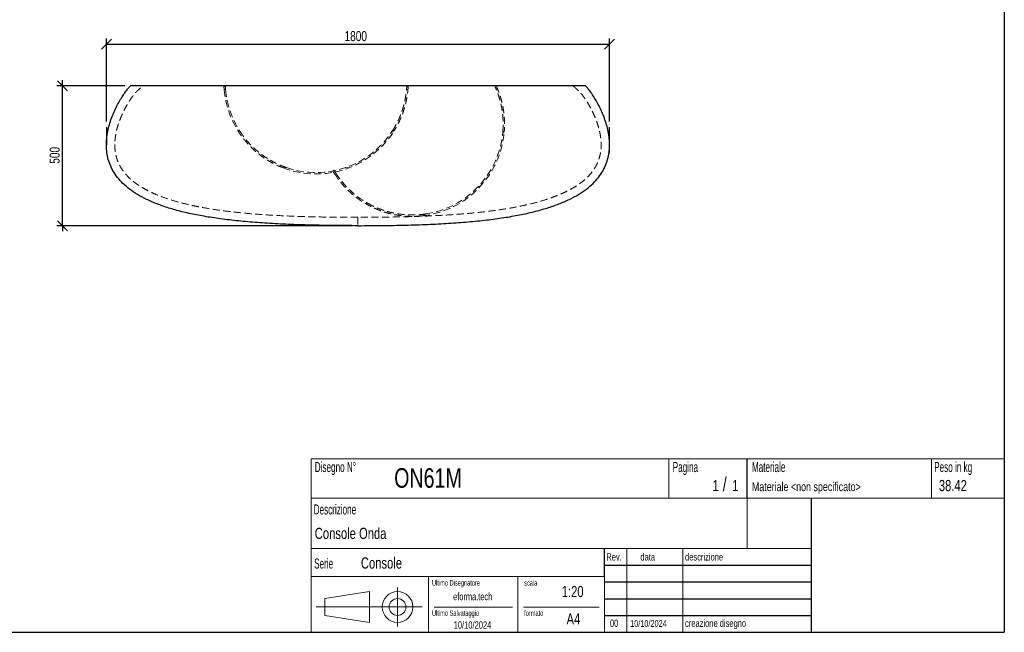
# Model space of a CAD drawing. Header units: millimetres. Extents: x 5 to 292, y 5 to 205.
# Tile 2 of 3: x 116 to 292, y 5 to 115. Entities that reach past the tile are written whole.
import ezdxf

# ---------------------------------------------------------------- set-up
doc = ezdxf.new("R2010")
doc.units = ezdxf.units.MM
doc.linetypes.add('HIDDEN', pattern=[1.905, 1.27, -0.635])
doc.layers.add('FORMAT', color=7, linetype='Continuous')
doc.styles.add('SLDTEXTSTYLE0', font='TXT', dxfattribs={"width": 0.605})
doc.styles.add('SLDTEXTSTYLE1', font='TXT', dxfattribs={"width": 0.75})
doc.dimstyles.new('SLDDIMSTYLE0', dxfattribs={"dimtxt": 1.8, "dimasz": 1.8, "dimexe": 0, "dimexo": 0.0625, "dimgap": 0.45, "dimtad": 1, "dimlfac": 20, "dimrnd": 1e-09, "dimzin": 12, "dimdsep": 46, "dimtxsty": 'SLDTEXTSTYLE1', "dimblk1": 'OBLIQUE', "dimblk2": 'OBLIQUE', "dimsah": 1, "dimcen": 0.09, "dimadec": 0, "dimazin": 3, "dimtfac": 1, "dimtmove": 0, "dimatfit": 0, "dimldrblk": 'OBLIQUE', "dimfxl": 0, "dimfrac": 2, "dimtolj": 1, "dimtzin": 12, "dimarcsym": 0})
doc.dimstyles.new('SLDDIMSTYLE1', dxfattribs={"dimtxt": 1.8, "dimasz": 1.8, "dimexe": 0, "dimexo": 0.0625, "dimgap": 0.45, "dimtad": 1, "dimdec": 0, "dimlfac": 20, "dimrnd": 1e-09, "dimzin": 12, "dimdsep": 46, "dimtxsty": 'SLDTEXTSTYLE1', "dimblk1": 'OBLIQUE', "dimblk2": 'OBLIQUE', "dimsah": 1, "dimcen": 0.09, "dimadec": 0, "dimazin": 3, "dimtfac": 1, "dimtdec": 0, "dimtofl": 0, "dimtmove": 0, "dimatfit": 3, "dimldrblk": 'OBLIQUE', "dimfxl": 0, "dimfrac": 2, "dimtolj": 1, "dimtzin": 12, "dimarcsym": 0})

# ---------------------------------------------------------------- blocks, each defined once
blk = doc.blocks.new('_Oblique')
at = {"color": 0, "linetype": 'ByBlock', "lineweight": -2}
blk.add_line((-0.5, -0.5), (0.5, 0.5), dxfattribs=at)
blk = doc.blocks.new('_D_1')
at = {"layer": 'FORMAT', "color": 7}
for p, q in [((131.38, 96.35), (131.38, 111.21)), ((221.38, 96.35), (221.38, 111.21)), ((131.38, 110.21), (221.38, 110.21))]:
    blk.add_line(p, q, dxfattribs=at)
at = {"layer": 'FORMAT', "color": 7, "xscale": 1.8, "yscale": 1.8, "rotation": 180.0000000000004}
blk.add_blockref('_Oblique', (131.38, 110.21), dxfattribs=at)
at = {"layer": 'FORMAT', "color": 7, "xscale": 1.8, "yscale": 1.8}
blk.add_blockref('_Oblique', (221.38, 110.21), dxfattribs=at)
at = {"layer": 'FORMAT', "color": 7, "insert": (173.98, 112.53), "char_height": 1.8, "attachment_point": 1, "style": 'SLDTEXTSTYLE1'}
blk.add_mtext('1800', dxfattribs=at)
blk = doc.blocks.new('_D_2')
at = {"layer": 'FORMAT', "color": 7}
for p, q in [((134.68, 102.72), (122.54, 102.72)), ((123.54, 102.72), (123.54, 103.72)), ((123.54, 77.72), (123.54, 102.72)), ((175.38, 77.72), (122.54, 77.72)), ((123.54, 77.72), (123.54, 76.72))]:
    blk.add_line(p, q, dxfattribs=at)
at = {"layer": 'FORMAT', "color": 7, "xscale": 1.8, "yscale": 1.8}
for p, rotation in [((123.54, 102.72, 15.9), 270.0000000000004), ((123.54, 77.72, 15.9), 90.0000000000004)]:
    blk.add_blockref('_Oblique', p, dxfattribs=dict(at, rotation=rotation))
at = {"layer": 'FORMAT', "color": 7, "insert": (121.22, 88.8), "char_height": 1.8, "attachment_point": 1, "rotation": 90, "style": 'SLDTEXTSTYLE1'}
blk.add_mtext('500', dxfattribs=at)

msp = doc.modelspace()

# ---------------------------------------------------------------- linework, layer by layer
at = {"color": 7, "linetype": 'Continuous', "lineweight": 25}
msp.add_line((217.08376, 102.72484), (135.67823, 102.72484), dxfattribs=at)
at = {"color": 7, "linetype": 'HIDDEN', "lineweight": 18}
for p, q in [((152.65376, 102.61508), (152.4041, 102.60201)), ((185.10824, 102.61508), (185.35789, 102.60201)), ((200.89125, 102.62036), (201.11874, 102.72404)), ((201.11532, 102.10441), (201.34295, 102.20816)), ((152.69323, 102.05397), (152.44342, 102.04088)), ((185.06876, 102.05397), (185.31857, 102.04088)), ((154.88834, 94.73095), (155.17448, 94.74594)), ((154.95811, 94.62028), (155.24554, 94.63533)), ((182.80388, 94.62028), (182.51645, 94.63533)), ((182.87365, 94.73095), (182.58752, 94.74594)), ((202.53885, 94.46484), (202.27694, 94.34548)), ((202.54963, 94.59523), (202.28891, 94.4764)), ((163.61794, 88.10075), (162.97725, 88.06719)), ((174.14405, 88.10075), (174.78475, 88.06719)), ((172.10377, 87.63455), (171.88836, 87.50767)), ((172.39789, 87.15506), (172.18234, 87.0281)), ((197.86787, 84.68329), (198.45167, 84.94936)), ((177.72636, 81.67305), (177.97325, 81.81847)), ((177.83935, 81.6071), (178.08736, 81.75317)), ((188.53109, 79.82287), (187.97829, 79.49727)), ((176.38103, 79.22484), (176.38096, 77.72484))]:
    msp.add_line(p, q, dxfattribs=at)
for centre, radius, start, end in [((168.881, 103.47484), 16.5, 184.985678, 212.455232), ((168.881, 103.47484), 16.25, 185.0162644, 212.9543037), ((168.881, 103.47484), 16.5, 249.0346639, 327.9990756), ((168.881, 103.47484), 16.25, 251.1022364, 327.509249), ((186.10052, 95.89007), 16.5, 276.5346639, 355.4990756), ((186.10052, 95.89007), 16.25, 278.6022364, 355.009249), ((186.10052, 95.89007), 16.5, 212.485678, 239.955232), ((186.10052, 95.89007), 16.25, 212.5162644, 240.4543037)]:
    msp.add_arc(centre, radius, start, end, dxfattribs=at)
at = {"color": 7, "linetype": 'Continuous', "lineweight": 25}
for points in [[(176.381, 77.72484), (174.90183, 77.72484), (172.00335, 77.73885), (167.84743, 77.81031), (163.89418, 77.9396), (160.15304, 78.1331), (156.63205, 78.3961), (153.33786, 78.7329), (150.27569, 79.14674), (147.44938, 79.63981), (144.86136, 80.21329), (142.51265, 80.8673), (140.40287, 81.60093), (138.53023, 82.41224), (136.89156, 83.29823), (135.48226, 84.25489), (134.29632, 85.27714), (133.32636, 86.3589), (132.56356, 87.49302), (131.99772, 88.67133), (131.61723, 89.88462), (131.40907, 91.12263), (131.35883, 92.37407), (131.45067, 93.62661), (131.66738, 94.8669), (131.99031, 96.08052), (132.39945, 97.25203), (132.87333, 98.36497), (133.38913, 99.4018), (133.92259, 100.34397), (134.44807, 101.1719), (134.9385, 101.86494), (135.36543, 102.40144), (135.58781, 102.6396), (135.67823, 102.72484)], [(176.381, 77.72484), (177.86016, 77.72484), (180.75864, 77.73885), (184.91456, 77.81031), (188.86781, 77.9396), (192.60895, 78.1331), (196.12994, 78.3961), (199.42413, 78.7329), (202.4863, 79.14674), (205.31261, 79.63981), (207.90063, 80.21329), (210.24934, 80.8673), (212.35912, 81.60093), (214.23176, 82.41224), (215.87043, 83.29823), (217.27974, 84.25489), (218.46567, 85.27714), (219.43564, 86.3589), (220.19843, 87.49302), (220.76427, 88.67133), (221.14476, 89.88462), (221.35292, 91.12263), (221.40316, 92.37407), (221.31132, 93.62661), (221.09461, 94.8669), (220.77168, 96.08052), (220.36255, 97.25203), (219.88866, 98.36497), (219.37286, 99.4018), (218.8394, 100.34397), (218.31393, 101.1719), (217.82349, 101.86494), (217.39656, 102.40144), (217.17418, 102.6396), (217.08376, 102.72484)]]:
    msp.add_open_spline(points, degree=3, dxfattribs=at)
at = {"color": 7, "linetype": 'HIDDEN', "lineweight": 18}
for points, knots in [([(176.381, 79.22484), (176.34943, 79.22484), (176.31786, 79.22485), (176.11267, 79.22488), (175.93904, 79.22502), (175.5918, 79.22549), (175.41819, 79.22582), (174.89734, 79.22714), (174.55012, 79.22844), (173.85571, 79.23195), (173.50851, 79.23416), (172.46695, 79.24224), (171.77263, 79.24958), (169.68982, 79.27833), (168.30149, 79.30644), (165.52542, 79.38625), (164.13766, 79.4379), (162.0566, 79.5386), (161.363, 79.57604), (159.97603, 79.65986), (159.28268, 79.70623), (157.8961, 79.80929), (157.2031, 79.86596), (155.81901, 79.99109), (155.1277, 80.05956), (153.74692, 80.21025), (153.05744, 80.29246), (151.68059, 80.47301), (150.99323, 80.57133), (149.62102, 80.78712), (148.93613, 80.90458), (147.91121, 81.09804), (147.56979, 81.16545), (146.88836, 81.30656), (146.54881, 81.38014), (145.534, 81.61095), (144.86216, 81.77818), (143.53066, 82.14534), (142.87089, 82.34521), (141.56642, 82.78608), (140.92168, 83.02695), (139.96934, 83.42851), (139.65435, 83.56909), (139.03016, 83.86599), (138.72094, 84.02229), (138.10935, 84.35356), (137.80689, 84.52857), (137.35966, 84.80786), (137.21141, 84.90395), (136.91794, 85.10197), (136.77356, 85.20333), (136.48938, 85.41138), (136.34966, 85.51803), (136.07531, 85.73698), (135.94069, 85.84927), (135.67695, 86.07997), (135.54783, 86.19836), (135.29557, 86.44178), (135.17243, 86.5668), (134.93266, 86.82406), (134.816, 86.95636), (134.58996, 87.22864), (134.48014, 87.36928), (134.27142, 87.65491), (134.17193, 87.80056), (133.98335, 88.09733), (133.8942, 88.24851), (133.7265, 88.55664), (133.64795, 88.71359), (133.50179, 89.03343), (133.43415, 89.19638), (133.31016, 89.52816), (133.25363, 89.69777), (133.1537, 90.03729), (133.10988, 90.20822), (133.03417, 90.55178), (133.00225, 90.72449), (132.9497, 91.07169), (132.92909, 91.24619), (132.89865, 91.59688), (132.88883, 91.77311), (132.8795, 92.12708), (132.88005, 92.30532), (132.8908, 92.65869), (132.90097, 92.83473), (132.93009, 93.18512), (132.94904, 93.35956), (133.01801, 93.8808), (133.08011, 94.22551), (133.1942, 94.73898), (133.23573, 94.90954), (133.32539, 95.24951), (133.37353, 95.41898), (133.47598, 95.75665), (133.53047, 95.92533), (133.64462, 96.25945), (133.70434, 96.42513), (133.82872, 96.75385), (133.89337, 96.9169), (134.02732, 97.24054), (134.09661, 97.40113), (134.31113, 97.87938), (134.46295, 98.19353), (134.78315, 98.81306), (134.95151, 99.11844), (135.21656, 99.56987), (135.307, 99.71924), (135.49228, 100.01564), (135.5871, 100.16268), (135.78158, 100.4542), (135.88121, 100.59869), (136.03502, 100.81311), (136.08702, 100.88421), (136.19271, 101.02548), (136.24641, 101.09567), (136.32856, 101.20009), (136.35624, 101.23478), (136.41212, 101.30368), (136.44029, 101.33786), (136.49727, 101.4056), (136.52606, 101.43915), (136.56987, 101.48883), (136.58458, 101.50528), (136.60684, 101.52975), (136.61429, 101.53787), (136.62928, 101.55403), (136.63681, 101.56207), (136.65196, 101.57806), (136.65959, 101.586), (136.67111, 101.59782), (136.67497, 101.60175), (136.68272, 101.60956), (136.68662, 101.61344), (136.69249, 101.61924), (136.69446, 101.62116), (136.69741, 101.62404), (136.6984, 101.625), (136.70038, 101.62691), (136.70137, 101.62786), (136.70335, 101.62977), (136.70435, 101.63071), (136.7056, 101.6319), (136.70585, 101.63213), (136.70634, 101.63261), (136.70659, 101.63284), (136.70691, 101.63314), (136.70697, 101.6332), (136.70709, 101.63331), (136.70716, 101.63337), (136.70728, 101.63349), (136.70734, 101.63355), (136.70747, 101.63367), (136.70753, 101.63373), (136.70785, 101.63402), (136.7081, 101.63426), (136.70885, 101.63497), (136.70935, 101.63544), (136.71035, 101.63638), (136.71085, 101.63685), (136.71235, 101.63827), (136.71335, 101.63921), (136.71635, 101.64204), (136.71835, 101.64393), (136.72235, 101.6477), (136.72435, 101.64959), (136.73036, 101.65525), (136.73436, 101.65902), (136.74637, 101.67034), (136.75437, 101.67789), (136.77038, 101.69298), (136.77839, 101.70053), (136.8024, 101.72317), (136.81841, 101.73826), (136.86644, 101.78354), (136.89846, 101.81373), (136.9625, 101.87411), (136.99451, 101.90429), (137.09057, 101.99486), (137.15461, 102.05523), (137.28269, 102.17598), (137.34672, 102.23636), (137.53884, 102.41748), (137.66691, 102.53823), (137.81827, 102.68093), (137.84156, 102.70289), (137.86485, 102.72484)], [0.105469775, 0.105469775, 0.105469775, 0.105469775, 0.107363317, 0.107363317, 0.117777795, 0.117777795, 0.128192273, 0.128192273, 0.14902123, 0.14902123, 0.169850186, 0.169850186, 0.211508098, 0.211508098, 0.294823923, 0.294823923, 0.378139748, 0.378139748, 0.419797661, 0.419797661, 0.461455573, 0.461455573, 0.503113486, 0.503113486, 0.544771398, 0.544771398, 0.586429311, 0.586429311, 0.628087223, 0.628087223, 0.669745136, 0.669745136, 0.690574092, 0.690574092, 0.711403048, 0.711403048, 0.75306096, 0.75306096, 0.794718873, 0.794718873, 0.836376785, 0.836376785, 0.857205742, 0.857205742, 0.878034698, 0.878034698, 0.898863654, 0.898863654, 0.909278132, 0.909278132, 0.91969261, 0.91969261, 0.930107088, 0.930107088, 0.940521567, 0.940521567, 0.950936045, 0.950936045, 0.961350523, 0.961350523, 0.971765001, 0.971765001, 0.982179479, 0.982179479, 0.992593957, 0.992593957, 1.003008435, 1.003008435, 1.013422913, 1.013422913, 1.023837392, 1.023837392, 1.03425187, 1.03425187, 1.044666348, 1.044666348, 1.055080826, 1.055080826, 1.065495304, 1.065495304, 1.075909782, 1.075909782, 1.08632426, 1.08632426, 1.096738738, 1.096738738, 1.107153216, 1.107153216, 1.127982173, 1.127982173, 1.138396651, 1.138396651, 1.148811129, 1.148811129, 1.159225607, 1.159225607, 1.169640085, 1.169640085, 1.180054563, 1.180054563, 1.190469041, 1.190469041, 1.211297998, 1.211297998, 1.232126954, 1.232126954, 1.242541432, 1.242541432, 1.25295591, 1.25295591, 1.263370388, 1.263370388, 1.268577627, 1.268577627, 1.273784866, 1.273784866, 1.276388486, 1.276388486, 1.278992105, 1.278992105, 1.281595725, 1.281595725, 1.282897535, 1.282897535, 1.28354844, 1.28354844, 1.284199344, 1.284199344, 1.284850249, 1.284850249, 1.285175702, 1.285175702, 1.285501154, 1.285501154, 1.28566388, 1.28566388, 1.285745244, 1.285745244, 1.285826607, 1.285826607, 1.28590797, 1.28590797, 1.285928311, 1.285928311, 1.285948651, 1.285948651, 1.285953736, 1.285953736, 1.285958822, 1.285958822, 1.285963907, 1.285963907, 1.285968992, 1.285968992, 1.285989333, 1.285989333, 1.286030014, 1.286030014, 1.286070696, 1.286070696, 1.286152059, 1.286152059, 1.286314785, 1.286314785, 1.286477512, 1.286477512, 1.286802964, 1.286802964, 1.287453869, 1.287453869, 1.288104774, 1.288104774, 1.289406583, 1.289406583, 1.292010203, 1.292010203, 1.294613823, 1.294613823, 1.299821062, 1.299821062, 1.305028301, 1.305028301, 1.315442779, 1.315442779, 1.31733632, 1.31733632, 1.31733632, 1.31733632]), ([(152.44342, 102.04088), (152.4362, 102.12369), (152.43041, 102.19719), (152.4209, 102.32625), (152.41717, 102.3818), (152.41124, 102.47521), (152.40902, 102.51307), (152.40574, 102.57099), (152.40468, 102.59106), (152.4041, 102.60201)], [0, 0, 0, 0, 0.25, 0.25, 0.5, 0.5, 0.75, 0.75, 1, 1, 1, 1]), ([(152.65376, 102.61508), (152.65434, 102.60414), (152.6554, 102.58407), (152.65869, 102.52614), (152.6609, 102.48829), (152.66685, 102.39488), (152.67059, 102.33933), (152.68015, 102.21027), (152.68597, 102.13677), (152.69323, 102.05397)], [0, 0, 0, 0, 0.25, 0.25, 0.5, 0.5, 0.75, 0.75, 1, 1, 1, 1]), ([(214.89714, 102.72484), (215.01358, 102.61507), (215.24644, 102.39553), (215.53752, 102.1211), (215.77039, 101.90155), (215.90138, 101.77806), (215.9887, 101.69572), (216.02145, 101.66486), (216.04327, 101.64427), (216.05405, 101.63414), (216.0649, 101.62378), (216.08628, 101.60272), (216.12981, 101.55776), (216.19739, 101.48365), (216.29995, 101.36499), (216.42911, 101.20713), (216.62574, 100.95326), (216.86137, 100.62881), (217.13042, 100.23299), (217.47295, 99.69736), (217.87619, 99.01025), (218.31758, 98.16666), (218.71722, 97.30068), (219.07383, 96.40579), (219.37619, 95.49466), (219.6199, 94.55876), (219.79156, 93.6216), (219.88485, 92.66046), (219.88571, 91.70556), (219.79243, 90.85152), (219.63804, 90.12293), (219.45211, 89.50762), (219.21623, 88.91591), (218.93111, 88.34703), (218.59764, 87.79995), (218.16144, 87.19851), (217.59599, 86.55321), (216.83909, 85.84341), (215.92971, 85.14068), (214.85521, 84.45422), (213.81027, 83.89638), (212.83043, 83.44091), (211.96863, 83.08149), (211.08291, 82.74824), (209.91649, 82.35046), (208.40497, 81.90313), (206.58946, 81.45374), (204.71575, 81.06292), (202.86497, 80.7365), (200.97297, 80.45365), (199.10826, 80.21735), (197.20867, 80.01373), (195.33498, 79.8445), (193.43063, 79.70051), (191.55222, 79.58263), (189.64656, 79.48458), (187.76723, 79.40658), (185.86161, 79.34427), (183.98209, 79.29738), (182.0758, 79.26291), (180.51048, 79.24406), (179.25136, 79.23394), (178.31706, 79.22875), (177.35746, 79.22549), (176.7093, 79.22506), (176.381, 79.22484)], [0, 0, 0, 0, 0.007891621, 0.015783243, 0.019729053, 0.023674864, 0.024661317, 0.025647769, 0.025894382, 0.026140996, 0.026376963, 0.026634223, 0.027621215, 0.029462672, 0.03157965, 0.035355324, 0.039519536, 0.04741473, 0.05512568, 0.063119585, 0.078766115, 0.094398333, 0.110054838, 0.12578089, 0.141882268, 0.157366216, 0.173439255, 0.18881721, 0.204929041, 0.220445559, 0.231089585, 0.241617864, 0.252106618, 0.262465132, 0.272962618, 0.283668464, 0.299069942, 0.31519675, 0.334770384, 0.355658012, 0.378006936, 0.393132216, 0.408933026, 0.424043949, 0.439793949, 0.469701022, 0.501748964, 0.532004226, 0.564077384, 0.59441819, 0.626339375, 0.656766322, 0.688630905, 0.71911537, 0.750947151, 0.781446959, 0.813218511, 0.843706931, 0.87547471, 0.905937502, 0.937732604, 0.952675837, 0.968034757, 0.983809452, 1, 1, 1, 1]), ([(182.58752, 94.74594), (182.72876, 94.96772), (182.8636, 95.19133), (183.12089, 95.64189), (183.24333, 95.86883), (183.47611, 96.32566), (183.58644, 96.55555), (183.71693, 96.8445), (183.74266, 96.90237), (183.79337, 97.01826), (183.8184, 97.07637), (183.89204, 97.25014), (183.93922, 97.36523), (184.07533, 97.70811), (184.15881, 97.93354), (184.31259, 98.37744), (184.38289, 98.5959), (184.47933, 98.91775), (184.50997, 99.02406), (184.55379, 99.18196), (184.56804, 99.23433), (184.59584, 99.33854), (184.6094, 99.39041), (184.67509, 99.64681), (184.72129, 99.84376), (184.80313, 100.22131), (184.83876, 100.40191), (184.90124, 100.74629), (184.92809, 100.91009), (184.95713, 101.10379), (184.96271, 101.14198), (184.97339, 101.21681), (184.9785, 101.25352), (184.99315, 101.36152), (185.00205, 101.43069), (185.02647, 101.62983), (185.03973, 101.75142), (185.06176, 101.9723), (185.07053, 102.07158), (185.07945, 102.18137), (185.08113, 102.20261), (185.0843, 102.24364), (185.08579, 102.26344), (185.08998, 102.32038), (185.0924, 102.35512), (185.09876, 102.44988), (185.1018, 102.50043), (185.10619, 102.57658), (185.10755, 102.60218), (185.10824, 102.61508)], [0, 0, 0, 0, 0.0625, 0.0625, 0.125, 0.125, 0.1875, 0.1875, 0.203125, 0.203125, 0.21875, 0.21875, 0.25, 0.25, 0.3125, 0.3125, 0.375, 0.375, 0.40625, 0.40625, 0.421875, 0.421875, 0.4375, 0.4375, 0.5, 0.5, 0.5625, 0.5625, 0.625, 0.625, 0.640625, 0.640625, 0.65625, 0.65625, 0.6875, 0.6875, 0.75, 0.75, 0.8125, 0.8125, 0.828125, 0.828125, 0.84375, 0.84375, 0.875, 0.875, 0.9375, 0.9375, 1, 1, 1, 1]), ([(185.35789, 102.60201), (185.35721, 102.58912), (185.35586, 102.5636), (185.35149, 102.48782), (185.34848, 102.43755), (185.34219, 102.34347), (185.3398, 102.309), (185.33567, 102.25254), (185.3342, 102.23293), (185.33107, 102.19211), (185.3294, 102.17087), (185.32055, 102.06101), (185.31184, 101.96175), (185.29006, 101.74135), (185.27697, 101.62022), (185.24496, 101.3563), (185.22604, 101.21352), (185.1976, 101.02129), (185.19167, 100.98215), (185.1793, 100.9025), (185.17284, 100.86192), (185.15277, 100.73871), (185.13841, 100.65452), (185.09214, 100.39597), (185.05705, 100.21565), (184.97675, 99.83981), (184.93156, 99.64429), (184.85481, 99.33986), (184.82774, 99.23653), (184.78468, 99.07874), (184.76992, 99.02568), (184.73956, 98.91863), (184.72397, 98.8647), (184.6443, 98.59437), (184.57476, 98.37476), (184.42312, 97.92979), (184.34101, 97.70442), (184.16316, 97.24867), (184.06742, 97.01827), (183.93846, 96.7275), (183.9122, 96.6692), (183.85902, 96.55294), (183.83207, 96.4949), (183.7501, 96.32109), (183.69399, 96.20561), (183.52124, 95.86042), (183.40017, 95.63195), (183.14601, 95.17865), (183.01291, 94.95381), (182.87365, 94.73095)], [0, 0, 0, 0, 0.0625, 0.0625, 0.125, 0.125, 0.15625, 0.15625, 0.171875, 0.171875, 0.1875, 0.1875, 0.25, 0.25, 0.3125, 0.3125, 0.375, 0.375, 0.390625, 0.390625, 0.40625, 0.40625, 0.4375, 0.4375, 0.5, 0.5, 0.5625, 0.5625, 0.59375, 0.59375, 0.609375, 0.609375, 0.625, 0.625, 0.6875, 0.6875, 0.75, 0.75, 0.8125, 0.8125, 0.828125, 0.828125, 0.84375, 0.84375, 0.875, 0.875, 0.9375, 0.9375, 1, 1, 1, 1]), ([(202.28891, 94.4764), (202.31178, 94.73834), (202.32814, 94.99896), (202.34831, 95.5174), (202.35213, 95.77524), (202.34767, 96.28793), (202.33938, 96.5428), (202.32171, 96.85936), (202.31781, 96.92257), (202.30928, 97.04878), (202.30464, 97.11188), (202.28972, 97.30002), (202.27844, 97.42389), (202.24084, 97.79088), (202.21079, 98.02939), (202.14223, 98.49413), (202.10371, 98.72037), (202.04064, 99.05039), (202.01873, 99.15883), (201.98469, 99.31913), (201.97315, 99.37216), (201.94969, 99.47743), (201.93777, 99.5297), (201.87764, 99.78746), (201.82768, 99.9835), (201.72594, 100.35617), (201.67415, 100.53281), (201.57055, 100.86714), (201.51873, 101.02483), (201.45506, 101.21005), (201.44237, 101.2465), (201.41729, 101.31781), (201.40487, 101.35273), (201.368, 101.45529), (201.34395, 101.52076), (201.27366, 101.70867), (201.22928, 101.82265), (201.14683, 102.02874), (201.10877, 102.12085), (201.06598, 102.22235), (201.05767, 102.24197), (201.04153, 102.27983), (201.03371, 102.29808), (201.01114, 102.35052), (200.99724, 102.38246), (200.95913, 102.46944), (200.93848, 102.51569), (200.90722, 102.58526), (200.8966, 102.60859), (200.89125, 102.62036)], [0, 0, 0, 0, 0.0625, 0.0625, 0.125, 0.125, 0.1875, 0.1875, 0.203125, 0.203125, 0.21875, 0.21875, 0.25, 0.25, 0.3125, 0.3125, 0.375, 0.375, 0.40625, 0.40625, 0.421875, 0.421875, 0.4375, 0.4375, 0.5, 0.5, 0.5625, 0.5625, 0.625, 0.625, 0.640625, 0.640625, 0.65625, 0.65625, 0.6875, 0.6875, 0.75, 0.75, 0.8125, 0.8125, 0.828125, 0.828125, 0.84375, 0.84375, 0.875, 0.875, 0.9375, 0.9375, 1, 1, 1, 1]), ([(201.11874, 102.72404), (201.12408, 102.7123), (201.13466, 102.68903), (201.16578, 102.61979), (201.18632, 102.57382), (201.22419, 102.48747), (201.23798, 102.45578), (201.26039, 102.40379), (201.26815, 102.38572), (201.28422, 102.34807), (201.29254, 102.32846), (201.33542, 102.22692), (201.37353, 102.13486), (201.45597, 101.92931), (201.5003, 101.81581), (201.59377, 101.56693), (201.64292, 101.43155), (201.70645, 101.24791), (201.71926, 101.21046), (201.74507, 101.13409), (201.75808, 101.09511), (201.79716, 100.97656), (201.8233, 100.89525), (201.90164, 100.64455), (201.95378, 100.46839), (202.0561, 100.09795), (202.1063, 99.90365), (202.17879, 99.59819), (202.20249, 99.49402), (202.23715, 99.33418), (202.24856, 99.2803), (202.27106, 99.17133), (202.28213, 99.11629), (202.33629, 98.83972), (202.37602, 98.61281), (202.44697, 98.1481), (202.4782, 97.91028), (202.53089, 97.4239), (202.55235, 97.17533), (202.57223, 96.85787), (202.57586, 96.79403), (202.58237, 96.66634), (202.58526, 96.60242), (202.59281, 96.4104), (202.59636, 96.28206), (202.60252, 95.8961), (202.60063, 95.63755), (202.5845, 95.1181), (202.57026, 94.85721), (202.54963, 94.59523)], [0, 0, 0, 0, 0.0625, 0.0625, 0.125, 0.125, 0.15625, 0.15625, 0.171875, 0.171875, 0.1875, 0.1875, 0.25, 0.25, 0.3125, 0.3125, 0.375, 0.375, 0.390625, 0.390625, 0.40625, 0.40625, 0.4375, 0.4375, 0.5, 0.5, 0.5625, 0.5625, 0.59375, 0.59375, 0.609375, 0.609375, 0.625, 0.625, 0.6875, 0.6875, 0.75, 0.75, 0.8125, 0.8125, 0.828125, 0.828125, 0.84375, 0.84375, 0.875, 0.875, 0.9375, 0.9375, 1, 1, 1, 1]), ([(162.97725, 88.06719), (162.49904, 88.25042), (162.03245, 88.4547), (161.12254, 88.90385), (160.67923, 89.14874), (160.14005, 89.47978), (160.03297, 89.54723), (159.82031, 89.68463), (159.71469, 89.75461), (159.40048, 89.96803), (159.19615, 90.11387), (158.59862, 90.56089), (158.22084, 90.87163), (157.68558, 91.35172), (157.51238, 91.51409), (157.17673, 91.84233), (157.01675, 92.00579), (156.7119, 92.32978), (156.56703, 92.4903), (156.29193, 92.8067), (156.1617, 92.96257), (156.00787, 93.15326), (155.97755, 93.19119), (155.91781, 93.26661), (155.88838, 93.3041), (155.80195, 93.41515), (155.74663, 93.48755), (155.58721, 93.69955), (155.48966, 93.83398), (155.31074, 94.0875), (155.22936, 94.2066), (155.1372, 94.34473), (155.11924, 94.37181), (155.08429, 94.42488), (155.06728, 94.45086), (155.01786, 94.52682), (154.98699, 94.57488), (154.95811, 94.62028)], [0, 0, 0, 0, 0.125, 0.125, 0.25, 0.25, 0.28125, 0.28125, 0.3125, 0.3125, 0.375, 0.375, 0.5, 0.5, 0.5625, 0.5625, 0.625, 0.625, 0.6875, 0.6875, 0.75, 0.75, 0.765625, 0.765625, 0.78125, 0.78125, 0.8125, 0.8125, 0.875, 0.875, 0.9375, 0.9375, 0.953125, 0.953125, 0.96875, 0.96875, 1, 1, 1, 1]), ([(155.24554, 94.63533), (155.30563, 94.54265), (155.37369, 94.43971), (155.52644, 94.21543), (155.61113, 94.09408), (155.79843, 93.83458), (155.90105, 93.69643), (156.06983, 93.47759), (156.1281, 93.40333), (156.24852, 93.25269), (156.3107, 93.17629), (156.6316, 92.7895), (156.92023, 92.46497), (157.32454, 92.05012), (157.40706, 91.96723), (157.57519, 91.80201), (157.66083, 91.71965), (157.92247, 91.47357), (158.10319, 91.31088), (158.47717, 90.9895), (158.67044, 90.83082), (158.9199, 90.63572), (158.97023, 90.59683), (159.07145, 90.51956), (159.1223, 90.48121), (159.2756, 90.36702), (159.37876, 90.29204), (159.89934, 89.92298), (160.33104, 89.6464), (161.22368, 89.13284), (161.68462, 88.89584), (162.27878, 88.62593), (162.39861, 88.57322), (162.63933, 88.4708), (162.76028, 88.42106), (163.12486, 88.27623), (163.37024, 88.18555), (163.61794, 88.10075)], [0, 0, 0, 0, 0.0625, 0.0625, 0.125, 0.125, 0.1875, 0.1875, 0.21875, 0.21875, 0.25, 0.25, 0.375, 0.375, 0.40625, 0.40625, 0.4375, 0.4375, 0.5, 0.5, 0.5625, 0.5625, 0.578125, 0.578125, 0.59375, 0.59375, 0.625, 0.625, 0.75, 0.75, 0.875, 0.875, 0.90625, 0.90625, 0.9375, 0.9375, 1, 1, 1, 1]), ([(172.18234, 87.0281), (172.1377, 87.09822), (172.09862, 87.16074), (172.03059, 87.27082), (172.00164, 87.31838), (171.95324, 87.39849), (171.9338, 87.43105), (171.90414, 87.48092), (171.89393, 87.49823), (171.88836, 87.50767)], [0, 0, 0, 0, 0.25, 0.25, 0.5, 0.5, 0.75, 0.75, 1, 1, 1, 1]), ([(172.10377, 87.63455), (172.10934, 87.6251), (172.11956, 87.6078), (172.14921, 87.55793), (172.16866, 87.52538), (172.21707, 87.44527), (172.24603, 87.39772), (172.3141, 87.28766), (172.35321, 87.22515), (172.39789, 87.15506)], [0, 0, 0, 0, 0.25, 0.25, 0.5, 0.5, 0.75, 0.75, 1, 1, 1, 1]), ([(187.97829, 79.49727), (187.46951, 79.43899), (186.96131, 79.40473), (185.94682, 79.38299), (185.44052, 79.39551), (184.80941, 79.44017), (184.68328, 79.45056), (184.43121, 79.47424), (184.3052, 79.48754), (183.92795, 79.53177), (183.67937, 79.56677), (182.94294, 79.68738), (182.46436, 79.78857), (181.7679, 79.96726), (181.5393, 80.03131), (181.09001, 80.16748), (180.87262, 80.2386), (180.45262, 80.38521), (180.24999, 80.4607), (179.85988, 80.61432), (179.6724, 80.69245), (179.44789, 80.79057), (179.40348, 80.81021), (179.31567, 80.84952), (179.27225, 80.86918), (179.14431, 80.92778), (179.06181, 80.96645), (178.82251, 81.08089), (178.67392, 81.15509), (178.39815, 81.29735), (178.27096, 81.36541), (178.12544, 81.44537), (178.09701, 81.46111), (178.0415, 81.49204), (178.01441, 81.50724), (177.9355, 81.55179), (177.88593, 81.58016), (177.83935, 81.6071)], [0, 0, 0, 0, 0.125, 0.125, 0.25, 0.25, 0.28125, 0.28125, 0.3125, 0.3125, 0.375, 0.375, 0.5, 0.5, 0.5625, 0.5625, 0.625, 0.625, 0.6875, 0.6875, 0.75, 0.75, 0.765625, 0.765625, 0.78125, 0.78125, 0.8125, 0.8125, 0.875, 0.875, 0.9375, 0.9375, 0.953125, 0.953125, 0.96875, 0.96875, 1, 1, 1, 1]), ([(178.08736, 81.75317), (178.18345, 81.69871), (178.29135, 81.63883), (178.5304, 81.51042), (178.66156, 81.44189), (178.94752, 81.2982), (179.10234, 81.22303), (179.3531, 81.10686), (179.43907, 81.06789), (179.61544, 80.98988), (179.70587, 80.95082), (180.16912, 80.75591), (180.57498, 80.60132), (181.12517, 80.42004), (181.23664, 80.38462), (181.46206, 80.3157), (181.57605, 80.28218), (181.92176, 80.18473), (182.15718, 80.12386), (182.6373, 80.01148), (182.88201, 79.95998), (183.19336, 79.90211), (183.25597, 79.89085), (183.38143, 79.86905), (183.44425, 79.85851), (183.63294, 79.82801), (183.75907, 79.80914), (184.39125, 79.72215), (184.90188, 79.67616), (185.9308, 79.6328), (186.44909, 79.63542), (187.10075, 79.67036), (187.23138, 79.67894), (187.49219, 79.69924), (187.62244, 79.71097), (188.0127, 79.75085), (188.27222, 79.78371), (188.53109, 79.82287)], [0, 0, 0, 0, 0.0625, 0.0625, 0.125, 0.125, 0.1875, 0.1875, 0.21875, 0.21875, 0.25, 0.25, 0.375, 0.375, 0.40625, 0.40625, 0.4375, 0.4375, 0.5, 0.5, 0.5625, 0.5625, 0.578125, 0.578125, 0.59375, 0.59375, 0.625, 0.625, 0.75, 0.75, 0.875, 0.875, 0.90625, 0.90625, 0.9375, 0.9375, 1, 1, 1, 1])]:
    msp.add_open_spline(points, degree=3, knots=knots, dxfattribs=at)
at = {"layer": 'FORMAT', "color": 251, "true_color": 0x484848}
for p in [(292, 205), (5, 5)]:
    msp.add_line(p, (292, 5), dxfattribs=at)
at = {"layer": 'FORMAT', "color": 7}
for p, q in [((131.381, 95.34978), (131.381, 92.19238)), ((221.381, 90.6907), (221.381, 95.34978)), ((246, 29), (246, 36)), ((257.5, 20), (257.5, 29)), ((220.5, 15), (220.5, 20)), ((257.5, 5), (257.5, 20)), ((220.5, 17), (257.5, 17)), ((220.5, 14), (257.5, 14)), ((220.5, 11), (257.5, 11)), ((220.5, 8), (257.5, 8)), ((220.5, 5), (257.5, 5))]:
    msp.add_line(p, q, dxfattribs=at)
at = {"layer": 'FORMAT', "color": 251, "lineweight": 18, "true_color": 0x484848}
for p, q in [((292, 36), (168, 36)), ((168, 36), (168, 5)), ((232, 36), (232, 29)), ((279, 36), (279, 29)), ((168, 29), (292, 29)), ((168, 20), (246, 20)), ((224.5, 20), (224.5, 5)), ((234.5, 20), (234.5, 5)), ((246, 20), (257.5, 20)), ((168, 15), (220.5, 15)), ((189, 15), (189, 5)), ((205, 15), (205, 5)), ((220.5, 15), (220.5, 5)), ((183.46023, 13.04077), (183.46023, 6.06051)), ((170.45232, 11.02842), (178.45232, 12.27842)), ((170.45232, 8.02842), (170.45232, 11.02842)), ((178.45232, 12.27842), (178.45232, 6.77842)), ((187.88291, 9.52842), (168.89345, 9.52842)), ((190, 9.5), (204, 9.5)), ((206, 9.5), (219.5, 9.5)), ((178.45232, 6.77842), (170.45232, 8.02842))]:
    msp.add_line(p, q, dxfattribs=at)
at = {"layer": 'FORMAT', "color": 7, "lineweight": 18}
msp.add_line((246, 29), (246, 20), dxfattribs=at)
at = {"layer": 'FORMAT', "color": 251, "lineweight": 18, "true_color": 0x484848}
for radius in [2.75, 1.5]:
    msp.add_circle((183.46023, 9.52842), radius, dxfattribs=at)

# ---------------------------------------------------------------- texts
at = {"color": 18, "linetype": 'Continuous', "lineweight": 0, "true_color": 0x060606, "insert": (280.29073, 32.24796), "char_height": 2, "attachment_point": 1, "style": 'SLDTEXTSTYLE1'}
msp.add_mtext('38.42', dxfattribs=at)
at = {"layer": 'FORMAT', "color": 18, "true_color": 0x060606}
for s, insert, char_height, attachment_point, style in [('Disegno N°', (168.65209, 35.46055), 1.8, 1, 'SLDTEXTSTYLE0'), ('Pagina', (232.68578, 35.4642), 1.8, 1, 'SLDTEXTSTYLE0'), ('Materiale', (246.84637, 35.4642), 1.8, 1, 'SLDTEXTSTYLE0'), ('Peso in kg', (279.45834, 35.4642), 1.8, 1, 'SLDTEXTSTYLE0'), ('ON61M', (182.85785, 34.35127), 3.5, 1, 'SLDTEXTSTYLE1'), ('1', (239.82456, 32.24796), 2, 1, 'SLDTEXTSTYLE1'), ('/', (241.64155, 32.74597), 2.5, 1, 'SLDTEXTSTYLE1'), ('1', (243.32047, 32.24796), 2, 1, 'SLDTEXTSTYLE1'), ('Materiale <non specificato>', (246.84637, 31.8349), 1.5875, 1, 'SLDTEXTSTYLE1'), ('Descrizione', (168.45959, 27.87301), 1.8, 1, 'SLDTEXTSTYLE0'), ('Console Onda', (168.65209, 23.69153), 2, 1, 'SLDTEXTSTYLE1'), ('Serie', (168.54671, 18.20074), 1.8, 1, 'SLDTEXTSTYLE0'), ('Console', (176.9009, 18.39744), 2, 1, 'SLDTEXTSTYLE1'), ('Rev.', (220.80434, 19.14061), 1.3, 1, 'SLDTEXTSTYLE1'), ('data', (226.90583, 19.14061), 1.3, 1, 'SLDTEXTSTYLE1'), ('descrizione', (234.88928, 19.14061), 1.3, 1, 'SLDTEXTSTYLE1'), ('Ultimo Disegnatore', (189.61829, 14.3444), 1, 1, 'SLDTEXTSTYLE0'), ('scala', (206.10636, 14.3444), 1, 1, 'SLDTEXTSTYLE0'), ('1:20', (212.8317, 13.28812), 2, 1, 'SLDTEXTSTYLE1'), ('Ultimo Salvataggio', (189.61829, 8.93841), 1, 1, 'SLDTEXTSTYLE0'), ('formato', (206.10636, 8.93841), 1, 1, 'SLDTEXTSTYLE0'), ('10/10/2024', (196.86819, 6.95548), 1.3, 2, 'SLDTEXTSTYLE1'), ('A4', (213.69281, 8.39825), 2, 1, 'SLDTEXTSTYLE1'), ('00', (221.45534, 7.2775), 1.3, 1, 'SLDTEXTSTYLE1'), ('10/10/2024', (225.06555, 7.1779), 1.2, 1, 'SLDTEXTSTYLE1'), ('creazione disegno', (234.88928, 7.2775), 1.3, 1, 'SLDTEXTSTYLE1')]:
    msp.add_mtext(s, dxfattribs=dict(at, insert=insert, char_height=char_height, attachment_point=attachment_point, style=style))
at = {"layer": 'FORMAT', "color": 18, "true_color": 0x020202, "insert": (196.90354, 12.06285), "char_height": 1.3229167, "attachment_point": 2, "style": 'SLDTEXTSTYLE1'}
msp.add_mtext('eforma.tech', dxfattribs=at)

# ---------------------------------------------------------------- dimensions: what is measured, and where the dimension line sits
at = {"layer": 'FORMAT', "color": 7}
dim = msp.add_linear_dim(base=(221.381, 110.21131), p1=(131.381, 95.34978), p2=(221.381, 95.34978), dimstyle='SLDDIMSTYLE1', dxfattribs=at)
dim.commit()
dim.dimension.update_dxf_attribs({"geometry": '_D_1', "text_midpoint": (176.63995, 110.21131), "dimtype": 160})
dim = msp.add_linear_dim(base=(123.54126, 102.72484), p1=(176.381, 77.72484), p2=(135.67823, 102.72484), angle=90, dimstyle='SLDDIMSTYLE0', dxfattribs=at)
dim.commit()
dim.dimension.update_dxf_attribs({"geometry": '_D_2', "text_midpoint": (123.54126, 90.79798), "dimtype": 160})

doc.saveas('drawing.dxf')
